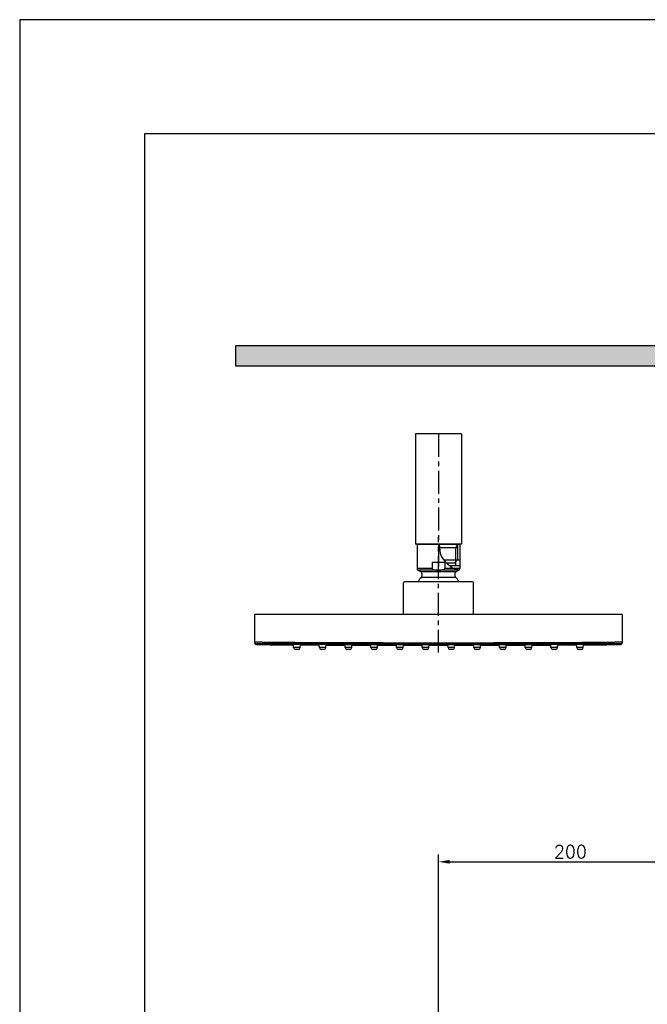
# Model space of a CAD drawing. Extents: x 5500 to 5920, y -4857 to -4263.
# Tile 10 of 20: x 5500 to 5671, y -4530 to -4263. Entities that reach past the tile are written whole.
import ezdxf

# ---------------------------------------------------------------- set-up
doc = ezdxf.new("R2010")
doc.units = 0
doc.header["$LTSCALE"] = 5
doc.header["$MEASUREMENT"] = 0
doc.linetypes.add('CENTER', pattern=[2, 1.25, -0.25, 0.25, -0.25])
doc.linetypes.add('PHANTOM', pattern=[2.5, 1.25, -0.25, 0.25, -0.25, 0.25, -0.25])
doc.layers.get('0').update_dxf_attribs({"color": 2, "linetype": 'CONTINUOUS'})
for name, color, linetype in [('CEN', 1, 'CENTER'), ('CL', 1, 'CENTER'), ('D', 2, 'CONTINUOUS'), ('HT', 3, 'CONTINUOUS'), ('PH', 3, 'PHANTOM')]:
    doc.layers.add(name, color=color, linetype=linetype)
doc.styles.add('GHS', font='romans', dxfattribs={"bigfont": 'ghs'})

msp = doc.modelspace()

# ---------------------------------------------------------------- hatches: boundary and pattern name
at = {"layer": 'HT'}
h = msp.add_hatch(dxfattribs=at)
h.set_pattern_fill('ANGLE', color=256, scale=10, style=0)
h.set_pattern_definition([(0, (3546.9434, 0), (0, 2.75), [2, -0.75]), (90, (3546.9434, 0), (-2.75, 2e-16), [2, -0.75])])
h.paths.add_polyline_path([(5830.1, -4351.32), (5558.64, -4351.32), (5558.64, -4356.7), (5830.1, -4356.7)])

# ---------------------------------------------------------------- linework, layer by layer
msp.add_line((5499.9, -4262.6), (5499.9, -4856.6))
at = {"color": 4}
for p, q in [((5533.9, -4293.6), (5533.9, -4842.6)), ((5908.9, -4293.6), (5533.9, -4293.6))]:
    msp.add_line(p, q, dxfattribs=at)
at = {"color": 7, "linetype": 'Continuous'}
for p, q in [((5607.57, -4375.25), (5607.57, -4405.25)), ((5620.07, -4375.25), (5607.57, -4375.25)), ((5620.07, -4375.25), (5620.07, -4405.25)), ((5620.07, -4405.25), (5607.57, -4405.25)), ((5608, -4405.25), (5608, -4411.82)), ((5608, -4405.25), (5619.65, -4405.25)), ((5618.95, -4406.25), (5614.09, -4406.25)), ((5618.95, -4405.25), (5618.95, -4409.5)), ((5619.65, -4405.25), (5619.65, -4411.82)), ((5612.13, -4411.82), (5608, -4411.82)), ((5612.13, -4410.1), (5612.13, -4411.82)), ((5612.13, -4410.1), (5615.51, -4410.1)), ((5615.29, -4409.5), (5618.95, -4409.5)), ((5615.51, -4410.1), (5615.51, -4411.82)), ((5619.65, -4411.82), (5615.51, -4411.82)), ((5615.99, -4410.25), (5618.2, -4410.25)), ((5616.78, -4409.5), (5619.65, -4409.5)), ((5616.78, -4411), (5619.65, -4411)), ((5617.3, -4411.4), (5617.3, -4411)), ((5618.95, -4409.5), (5618.2, -4410.25)), ((5608.25, -4412.25), (5608.91, -4412.63)), ((5619.4, -4412.25), (5608.25, -4412.25)), ((5608.91, -4412.63), (5618.74, -4412.63)), ((5609.15, -4414.16), (5618.49, -4414.16)), ((5619.4, -4412.25), (5618.74, -4412.63)), ((5604.32, -4424.36), (5604.32, -4415.74)), ((5623, -4415.41), (5604.65, -4415.41)), ((5623.32, -4424.36), (5623.32, -4415.74)), ((5663.82, -4424.36), (5563.82, -4424.36)), ((5563.82, -4424.36), (5563.82, -4432.02)), ((5663.82, -4424.36), (5663.82, -4432.02)), ((5564.32, -4432.33), (5564.32, -4432.52)), ((5661.82, -4432.33), (5565.82, -4432.33)), ((5574.42, -4433.35), (5574.36, -4432.46)), ((5576.22, -4433.35), (5574.42, -4433.35)), ((5576.22, -4433.35), (5576.28, -4432.47)), ((5581.42, -4433.35), (5581.36, -4432.5)), ((5583.22, -4433.35), (5581.42, -4433.35)), ((5583.22, -4433.35), (5583.28, -4432.51)), ((5588.42, -4433.35), (5588.37, -4432.53)), ((5590.22, -4433.35), (5588.42, -4433.35)), ((5590.22, -4433.35), (5590.28, -4432.54)), ((5595.42, -4433.35), (5595.37, -4432.56)), ((5597.22, -4433.35), (5595.42, -4433.35)), ((5597.22, -4433.35), (5597.27, -4432.57)), ((5602.42, -4433.35), (5602.37, -4432.58)), ((5604.22, -4433.35), (5602.42, -4433.35)), ((5604.22, -4433.35), (5604.27, -4432.58)), ((5609.42, -4433.35), (5609.37, -4432.59)), ((5611.22, -4433.35), (5609.42, -4433.35)), ((5611.22, -4433.35), (5611.27, -4432.59)), ((5616.42, -4433.35), (5616.37, -4432.59)), ((5618.22, -4433.35), (5616.42, -4433.35)), ((5618.22, -4433.35), (5618.27, -4432.59)), ((5623.42, -4433.35), (5623.37, -4432.58)), ((5625.22, -4433.35), (5623.42, -4433.35)), ((5625.22, -4433.35), (5625.27, -4432.58)), ((5630.42, -4433.35), (5630.37, -4432.57)), ((5632.22, -4433.35), (5630.42, -4433.35)), ((5632.22, -4433.35), (5632.27, -4432.56)), ((5637.42, -4433.35), (5637.37, -4432.54)), ((5639.22, -4433.35), (5637.42, -4433.35)), ((5639.22, -4433.35), (5639.28, -4432.53)), ((5644.42, -4433.35), (5644.36, -4432.51)), ((5646.22, -4433.35), (5644.42, -4433.35)), ((5646.22, -4433.35), (5646.28, -4432.5)), ((5651.42, -4433.35), (5651.36, -4432.47)), ((5653.22, -4433.35), (5651.42, -4433.35)), ((5653.22, -4433.35), (5653.28, -4432.46)), ((5663.32, -4432.39), (5663.32, -4432.33)), ((5663.33, -4432.52), (5663.32, -4432.39)), ((5575.72, -4433.81), (5574.92, -4433.81)), ((5582.72, -4433.81), (5581.92, -4433.81)), ((5589.72, -4433.81), (5588.92, -4433.81)), ((5596.72, -4433.81), (5595.92, -4433.81)), ((5603.72, -4433.81), (5602.92, -4433.81)), ((5610.72, -4433.81), (5609.92, -4433.81)), ((5617.72, -4433.81), (5616.92, -4433.81)), ((5624.72, -4433.81), (5623.92, -4433.81)), ((5631.72, -4433.81), (5630.92, -4433.81)), ((5638.72, -4433.81), (5637.92, -4433.81)), ((5645.72, -4433.81), (5644.92, -4433.81)), ((5652.72, -4433.81), (5651.92, -4433.81))]:
    msp.add_line(p, q, dxfattribs=at)
for centre, radius, start, end in [((5608.5, -4411.82), 0.5, 180, 240), ((5619.15, -4411.82), 0.5, 300, 0), ((5613.82, -4418.32), 6.25, 138.3335, 152.2305), ((5608.41, -4413.5), 1, 318.3335, 60), ((5619.24, -4413.5), 1, 120, 221.6665), ((5613.82, -4418.32), 6.25, 27.7695, 41.6665), ((5604.65, -4415.74), 0.325, 90, 180), ((5623, -4415.74), 0.325, 0, 90), ((5564.32, -4432.02), 0.5, 180, 269.5462), ((5613.82, 1817.29), 6250, 269.546164, 269.637264), ((5613.82, 1817.29), 6249.3, 269.559915, 270.440082), ((5613.82, 1817.29), 6249.8, 269.559915, 270.440085), ((5574.92, -4433.31), 0.5, 184, 270), ((5575.72, -4433.31), 0.5, 270, 356), ((5613.82, 1817.29), 6250, 269.656831, 269.701481), ((5581.92, -4433.31), 0.5, 184, 270), ((5582.72, -4433.31), 0.5, 270, 356), ((5613.82, 1817.29), 6250, 269.720963, 269.76569), ((5588.92, -4433.31), 0.5, 184, 270), ((5589.72, -4433.31), 0.5, 270, 356), ((5613.82, 1817.29), 6250, 269.785102, 269.829889), ((5595.92, -4433.31), 0.5, 184, 270), ((5596.72, -4433.31), 0.5, 270, 356), ((5613.82, 1817.29), 6250, 269.849249, 269.894079), ((5602.92, -4433.31), 0.5, 184, 270), ((5603.72, -4433.31), 0.5, 270, 356), ((5613.82, 1817.29), 6250, 269.913405, 269.95826), ((5609.92, -4433.31), 0.5, 184, 270), ((5610.72, -4433.31), 0.5, 270, 356), ((5613.82, 1817.29), 6250, 269.977568, 270.022432), ((5616.92, -4433.31), 0.5, 184, 270), ((5617.72, -4433.31), 0.5, 270, 356), ((5613.82, 1817.29), 6250, 270.04174, 270.086599), ((5623.92, -4433.31), 0.5, 184, 270), ((5624.72, -4433.31), 0.5, 270, 356), ((5613.82, 1817.29), 6250, 270.105916, 270.150763), ((5630.92, -4433.31), 0.5, 184, 270), ((5631.72, -4433.31), 0.5, 270, 356), ((5613.82, 1817.29), 6250, 270.170097, 270.214922), ((5637.92, -4433.31), 0.5, 184, 270), ((5638.72, -4433.31), 0.5, 270, 356), ((5613.82, 1817.29), 6250, 270.234283, 270.279077), ((5644.92, -4433.31), 0.5, 184, 270), ((5645.72, -4433.31), 0.5, 270, 356), ((5613.82, 1817.29), 6250, 270.298473, 270.343229), ((5651.92, -4433.31), 0.5, 184, 270), ((5652.72, -4433.31), 0.5, 270, 356), ((5613.82, 1817.29), 6250, 270.362667, 270.453836), ((5663.32, -4432.02), 0.5, 270.4538, 0)]:
    msp.add_arc(centre, radius, start, end, dxfattribs=at)
msp.add_spline([(5614.05, -4405.25), (5614.57, -4408.43), (5616.01, -4410.27), (5617.67, -4411.61), (5619.48, -4412.19)], degree=3)
for points, start_tangent, end_tangent in [([(5612.13, -4411.82), (5612.15, -4411.88), (5612.19, -4411.94), (5612.24, -4411.99), (5612.32, -4412.04), (5612.41, -4412.08), (5612.51, -4412.11), (5612.62, -4412.15), (5612.74, -4412.17), (5612.88, -4412.19), (5613.03, -4412.21), (5613.19, -4412.23), (5613.38, -4412.24), (5613.59, -4412.25), (5613.82, -4412.25)], (0, -1), (1, 0)), ([(5613.82, -4412.25), (5614.05, -4412.25), (5614.27, -4412.24), (5614.46, -4412.23), (5614.63, -4412.21), (5614.78, -4412.19), (5614.92, -4412.17), (5615.04, -4412.14), (5615.14, -4412.11), (5615.24, -4412.08), (5615.33, -4412.04), (5615.4, -4411.99), (5615.46, -4411.94), (5615.5, -4411.88), (5615.51, -4411.82)], (1, 0), (0, 1)), ([(5565.82, -4431.83), (5565.3, -4431.83), (5564.82, -4431.83), (5564.41, -4431.83), (5564.09, -4431.83), (5563.89, -4431.83), (5563.82, -4431.83)], (-0.999983, 0.005763), (0.015518, -0.99988)), ([(5563.82, -4431.83), (5563.89, -4432.08)], (0, -1), (0.495934, -0.86836)), ([(5563.89, -4432.08), (5564.07, -4432.26), (5564.32, -4432.33)], (0.495934, -0.86836), (0.999969, -0.00792)), ([(5565.82, -4432.33), (5565.43, -4432.33), (5565.07, -4432.33), (5564.76, -4432.33), (5564.52, -4432.33), (5564.37, -4432.33), (5564.32, -4432.33)], (-0.999971, 0.00768), (0.002074, -0.999998)), ([(5574.36, -4432.48), (5574.32, -4432.47), (5574.25, -4432.47)], (-0.99029, 0.139015), (0.059892, -0.998205)), ([(5574.36, -4432.52), (5574.32, -4432.51), (5574.26, -4432.51)], (-0.989892, 0.141821), (0.059892, -0.998205)), ([(5574.36, -4432.55), (5574.32, -4432.54), (5574.26, -4432.54)], (-0.989441, 0.144936), (0.059892, -0.998205)), ([(5574.37, -4432.57), (5574.32, -4432.56), (5574.26, -4432.56)], (-0.988948, 0.148262), (0.059892, -0.998205)), ([(5576.28, -4432.49), (5576.14, -4432.48), (5575.86, -4432.47), (5575.51, -4432.47), (5575.14, -4432.47), (5574.79, -4432.47), (5574.5, -4432.47), (5574.36, -4432.48)], (-0.993171, -0.11667), (-0.99029, 0.139015)), ([(5576.38, -4432.58), (5576.32, -4432.57), (5576.27, -4432.58)], (0.059892, 0.998205), (-0.992301, -0.123849)), ([(5576.39, -4432.48), (5576.33, -4432.48), (5576.28, -4432.49)], (0.059892, 0.998205), (-0.993171, -0.11667)), ([(5576.39, -4432.52), (5576.32, -4432.52), (5576.28, -4432.53)], (0.059892, 0.998205), (-0.99297, -0.118364)), ([(5576.38, -4432.55), (5576.32, -4432.55), (5576.28, -4432.56)], (0.059892, 0.998205), (-0.992688, -0.120711)), ([(5581.36, -4432.52), (5581.32, -4432.51), (5581.26, -4432.51)], (-0.99072, 0.135921), (0.059892, -0.998205)), ([(5581.36, -4432.56), (5581.32, -4432.55), (5581.26, -4432.55)], (-0.990307, 0.138893), (0.059892, -0.998205)), ([(5581.37, -4432.59), (5581.32, -4432.58), (5581.26, -4432.58)], (-0.989825, 0.142289), (0.059892, -0.998205)), ([(5581.37, -4432.61), (5581.33, -4432.6), (5581.26, -4432.6)], (-0.989684, 0.143268), (0.059892, -0.998205)), ([(5583.28, -4432.53), (5583.14, -4432.51), (5582.86, -4432.51), (5582.51, -4432.51), (5582.14, -4432.51), (5581.79, -4432.51), (5581.51, -4432.51), (5581.36, -4432.52)], (-0.993354, -0.115101), (-0.99072, 0.135921)), ([(5583.38, -4432.59), (5583.32, -4432.59), (5583.27, -4432.6)], (0.059892, 0.998205), (-0.99301, -0.118026)), ([(5583.38, -4432.61), (5583.32, -4432.61), (5583.27, -4432.62)], (0.059892, 0.998205), (-0.993103, -0.117247)), ([(5583.39, -4432.52), (5583.32, -4432.52), (5583.28, -4432.53)], (0.059892, 0.998205), (-0.993354, -0.115101)), ([(5583.38, -4432.56), (5583.32, -4432.56), (5583.28, -4432.57)], (0.059892, 0.998205), (-0.993221, -0.116241)), ([(5588.36, -4432.55), (5588.32, -4432.54), (5588.26, -4432.54)], (-0.99107, 0.133343), (0.059892, -0.998205)), ([(5588.37, -4432.59), (5588.32, -4432.58), (5588.26, -4432.58)], (-0.99071, 0.135988), (0.059892, -0.998205)), ([(5588.37, -4432.62), (5588.33, -4432.61), (5588.26, -4432.61)], (-0.990187, 0.139751), (0.059892, -0.998205)), ([(5588.37, -4432.64), (5588.33, -4432.64), (5588.26, -4432.64)], (-0.989569, 0.144062), (0.059892, -0.998205)), ([(5590.28, -4432.56), (5590.14, -4432.55), (5589.86, -4432.54), (5589.51, -4432.54), (5589.14, -4432.54), (5588.79, -4432.54), (5588.51, -4432.54), (5588.36, -4432.55)], (-0.993484, -0.113972), (-0.99107, 0.133343)), ([(5590.38, -4432.59), (5590.32, -4432.59), (5590.27, -4432.6)], (0.059892, 0.998205), (-0.993406, -0.114648)), ([(5590.38, -4432.62), (5590.32, -4432.62), (5590.27, -4432.63)], (0.059892, 0.998205), (-0.993322, -0.115373)), ([(5590.38, -4432.64), (5590.32, -4432.64), (5590.27, -4432.65)], (0.059892, 0.998205), (-0.993112, -0.117166)), ([(5590.38, -4432.55), (5590.32, -4432.55), (5590.28, -4432.56)], (0.059892, 0.998205), (-0.993484, -0.113972)), ([(5595.37, -4432.57), (5595.32, -4432.56), (5595.26, -4432.57)], (-0.991473, 0.130311), (0.059892, -0.998205)), ([(5595.37, -4432.61), (5595.33, -4432.6), (5595.26, -4432.61)], (-0.988824, 0.149085), (0.059892, -0.998205)), ([(5595.37, -4432.64), (5595.33, -4432.64), (5595.26, -4432.64)], (-0.99054, 0.137228), (0.059892, -0.998205)), ([(5595.37, -4432.67), (5595.33, -4432.66), (5595.26, -4432.66)], (-0.989859, 0.142052), (0.059892, -0.998205)), ([(5597.28, -4432.58), (5597.14, -4432.57), (5596.86, -4432.57), (5596.51, -4432.56), (5596.14, -4432.56), (5595.79, -4432.56), (5595.51, -4432.56), (5595.37, -4432.57)], (-0.993481, -0.113996), (-0.991473, 0.130311)), ([(5597.38, -4432.61), (5597.32, -4432.61), (5597.27, -4432.62)], (0.059892, 0.998205), (-0.993878, -0.110482)), ([(5597.38, -4432.64), (5597.32, -4432.64), (5597.27, -4432.65)], (0.059892, 0.998205), (-0.993561, -0.113303)), ([(5597.38, -4432.67), (5597.32, -4432.67), (5597.27, -4432.67)], (0.059892, 0.998205), (-0.993618, -0.112795)), ([(5597.38, -4432.57), (5597.32, -4432.57), (5597.28, -4432.58)], (0.059892, 0.998205), (-0.993481, -0.113996)), ([(5602.37, -4432.59), (5602.32, -4432.58), (5602.26, -4432.58)], (-0.99198, 0.126392), (0.059892, -0.998205)), ([(5602.37, -4432.63), (5602.33, -4432.62), (5602.26, -4432.62)], (-0.991587, 0.12944), (0.059892, -0.998205)), ([(5602.37, -4432.66), (5602.33, -4432.65), (5602.26, -4432.65)], (-0.990999, 0.133867), (0.059892, -0.998205)), ([(5602.37, -4432.69), (5602.33, -4432.68), (5602.27, -4432.68)], (-0.990188, 0.139742), (0.059892, -0.998205)), ([(5604.27, -4432.59), (5604.14, -4432.58), (5603.86, -4432.58), (5603.51, -4432.58), (5603.14, -4432.58), (5602.79, -4432.58), (5602.51, -4432.58), (5602.37, -4432.59)], (-0.993262, -0.115886), (-0.99198, 0.126392)), ([(5604.38, -4432.59), (5604.32, -4432.58), (5604.27, -4432.59)], (0.059892, 0.998205), (-0.993262, -0.115886)), ([(5604.38, -4432.63), (5604.32, -4432.62), (5604.27, -4432.63)], (0.059892, 0.998205), (-0.993317, -0.115415)), ([(5604.38, -4432.66), (5604.32, -4432.66), (5604.27, -4432.67)], (0.059892, 0.998205), (-0.993522, -0.11364)), ([(5604.38, -4432.68), (5604.32, -4432.68), (5604.27, -4432.69)], (0.059892, 0.998205), (-0.994086, -0.108599)), ([(5609.37, -4432.6), (5609.32, -4432.59), (5609.26, -4432.59)], (-0.99248, 0.122403), (0.059892, -0.998205)), ([(5609.37, -4432.64), (5609.33, -4432.63), (5609.26, -4432.63)], (-0.992253, 0.124231), (0.059892, -0.998205)), ([(5609.37, -4432.67), (5609.33, -4432.66), (5609.26, -4432.66)], (-0.991962, 0.126538), (0.059892, -0.998205)), ([(5609.37, -4432.7), (5609.33, -4432.69), (5609.27, -4432.69)], (-0.99151, 0.130027), (0.059892, -0.998205)), ([(5611.27, -4432.6), (5611.14, -4432.59), (5610.85, -4432.59), (5610.51, -4432.59), (5610.14, -4432.59), (5609.79, -4432.59), (5609.51, -4432.59), (5609.37, -4432.6)], (-0.992816, -0.11965), (-0.99248, 0.122403)), ([(5611.38, -4432.59), (5611.32, -4432.59), (5611.27, -4432.6)], (0.059892, 0.998205), (-0.992816, -0.11965)), ([(5611.38, -4432.63), (5611.32, -4432.63), (5611.27, -4432.64)], (0.059892, 0.998205), (-0.992731, -0.120351)), ([(5611.38, -4432.66), (5611.32, -4432.66), (5611.27, -4432.67)], (0.059892, 0.998205), (-0.992734, -0.120333)), ([(5611.38, -4432.69), (5611.32, -4432.69), (5611.27, -4432.7)], (0.059892, 0.998205), (-0.993019, -0.117953)), ([(5616.37, -4432.6), (5616.32, -4432.59), (5616.26, -4432.59)], (-0.992804, 0.119749), (0.059892, -0.998205)), ([(5616.37, -4432.64), (5616.32, -4432.63), (5616.26, -4432.63)], (-0.992704, 0.120577), (0.059892, -0.998205)), ([(5616.37, -4432.67), (5616.33, -4432.66), (5616.27, -4432.66)], (-0.992679, 0.120782), (0.059892, -0.998205)), ([(5616.37, -4432.7), (5616.33, -4432.69), (5616.27, -4432.69)], (-0.993042, 0.117764), (0.059892, -0.998205)), ([(5618.27, -4432.6), (5618.13, -4432.59), (5617.85, -4432.59), (5617.51, -4432.59), (5617.14, -4432.59), (5616.79, -4432.59), (5616.51, -4432.59), (5616.37, -4432.6)], (-0.992539, -0.121924), (-0.992804, 0.119749)), ([(5618.38, -4432.59), (5618.32, -4432.59), (5618.27, -4432.6)], (0.059892, 0.998205), (-0.992539, -0.121924)), ([(5618.38, -4432.63), (5618.32, -4432.63), (5618.27, -4432.64)], (0.059892, 0.998205), (-0.992375, -0.123253)), ([(5618.38, -4432.66), (5618.32, -4432.66), (5618.27, -4432.67)], (0.059892, 0.998205), (-0.992197, -0.124682)), ([(5618.38, -4432.69), (5618.31, -4432.69), (5618.27, -4432.7)], (0.059892, 0.998205), (-0.991336, -0.131348)), ([(5623.37, -4432.59), (5623.32, -4432.58), (5623.26, -4432.59)], (-0.993299, 0.115573), (0.059892, -0.998205)), ([(5623.37, -4432.63), (5623.32, -4432.62), (5623.26, -4432.63)], (-0.993356, 0.115078), (0.059892, -0.998205)), ([(5623.37, -4432.67), (5623.32, -4432.66), (5623.26, -4432.66)], (-0.993564, 0.113277), (0.059892, -0.998205)), ([(5623.37, -4432.69), (5623.33, -4432.68), (5623.27, -4432.68)], (-0.994058, 0.108853), (0.059892, -0.998205)), ([(5625.27, -4432.59), (5625.13, -4432.58), (5624.85, -4432.58), (5624.5, -4432.58), (5624.13, -4432.58), (5623.78, -4432.58), (5623.5, -4432.58), (5623.37, -4432.59)], (-0.991901, -0.127015), (-0.993299, 0.115573)), ([(5625.38, -4432.58), (5625.32, -4432.58), (5625.27, -4432.59)], (0.059892, 0.998205), (-0.991901, -0.127015)), ([(5625.38, -4432.62), (5625.32, -4432.62), (5625.27, -4432.63)], (0.059892, 0.998205), (-0.991528, -0.129893)), ([(5625.38, -4432.65), (5625.31, -4432.65), (5625.27, -4432.66)], (0.059892, 0.998205), (-0.990992, -0.133921)), ([(5625.38, -4432.68), (5625.31, -4432.68), (5625.27, -4432.69)], (0.059892, 0.998205), (-0.990132, -0.140139)), ([(5630.37, -4432.58), (5630.32, -4432.57), (5630.26, -4432.57)], (-0.993525, 0.113609), (0.059892, -0.998205)), ([(5630.37, -4432.62), (5630.32, -4432.61), (5630.26, -4432.61)], (-0.993394, 0.114753), (0.059892, -0.998205)), ([(5630.37, -4432.65), (5630.32, -4432.64), (5630.26, -4432.64)], (-0.99366, 0.112426), (0.059892, -0.998205)), ([(5630.37, -4432.67), (5630.33, -4432.67), (5630.27, -4432.67)], (-0.993696, 0.112112), (0.059892, -0.998205)), ([(5632.28, -4432.57), (5632.13, -4432.56), (5631.85, -4432.56), (5631.5, -4432.56), (5631.13, -4432.56), (5630.78, -4432.57), (5630.5, -4432.57), (5630.37, -4432.58)], (-0.991457, -0.130433), (-0.993525, 0.113609)), ([(5632.38, -4432.61), (5632.32, -4432.6), (5632.27, -4432.61)], (0.059892, 0.998205), (-0.991279, -0.131777)), ([(5632.38, -4432.64), (5632.31, -4432.64), (5632.27, -4432.64)], (0.059892, 0.998205), (-0.990424, -0.138062)), ([(5632.38, -4432.66), (5632.31, -4432.66), (5632.27, -4432.67)], (0.059892, 0.998205), (-0.989829, -0.142259)), ([(5632.38, -4432.57), (5632.32, -4432.56), (5632.28, -4432.57)], (0.059892, 0.998205), (-0.991457, -0.130433)), ([(5637.37, -4432.56), (5637.32, -4432.55), (5637.26, -4432.55)], (-0.993547, 0.11342), (0.059892, -0.998205)), ([(5637.37, -4432.6), (5637.32, -4432.59), (5637.26, -4432.59)], (-0.993497, 0.113857), (0.059892, -0.998205)), ([(5637.37, -4432.63), (5637.32, -4432.62), (5637.26, -4432.62)], (-0.993383, 0.11485), (0.059892, -0.998205)), ([(5637.37, -4432.65), (5637.32, -4432.64), (5637.26, -4432.64)], (-0.993119, 0.117111), (0.059892, -0.998205)), ([(5639.28, -4432.55), (5639.13, -4432.54), (5638.85, -4432.54), (5638.5, -4432.54), (5638.13, -4432.54), (5637.78, -4432.54), (5637.5, -4432.55), (5637.37, -4432.56)], (-0.991033, -0.133621), (-0.993547, 0.11342)), ([(5639.38, -4432.58), (5639.32, -4432.58), (5639.27, -4432.59)], (0.059892, 0.998205), (-0.990607, -0.136739)), ([(5639.38, -4432.61), (5639.32, -4432.61), (5639.27, -4432.62)], (0.059892, 0.998205), (-0.990168, -0.139884)), ([(5639.38, -4432.64), (5639.31, -4432.64), (5639.27, -4432.64)], (0.059892, 0.998205), (-0.989523, -0.144377)), ([(5639.38, -4432.54), (5639.32, -4432.54), (5639.28, -4432.55)], (0.059892, 0.998205), (-0.991033, -0.133621)), ([(5644.36, -4432.53), (5644.32, -4432.52), (5644.26, -4432.52)], (-0.993424, 0.114494), (0.059892, -0.998205)), ([(5644.37, -4432.57), (5644.32, -4432.56), (5644.26, -4432.56)], (-0.993272, 0.115804), (0.059892, -0.998205)), ([(5644.37, -4432.6), (5644.32, -4432.59), (5644.26, -4432.59)], (-0.993031, 0.11785), (0.059892, -0.998205)), ([(5644.37, -4432.62), (5644.32, -4432.61), (5644.26, -4432.61)], (-0.99241, 0.122971), (0.059892, -0.998205)), ([(5646.28, -4432.52), (5646.13, -4432.51), (5645.85, -4432.51), (5645.5, -4432.51), (5645.13, -4432.51), (5644.78, -4432.51), (5644.5, -4432.51), (5644.36, -4432.53)], (-0.99065, -0.136431), (-0.993424, 0.114494)), ([(5646.38, -4432.58), (5646.32, -4432.58), (5646.27, -4432.59)], (0.059892, 0.998205), (-0.989788, -0.142548)), ([(5646.38, -4432.6), (5646.32, -4432.6), (5646.27, -4432.61)], (0.059892, 0.998205), (-0.989779, -0.142611)), ([(5646.39, -4432.51), (5646.32, -4432.51), (5646.28, -4432.52)], (0.059892, 0.998205), (-0.99065, -0.136431)), ([(5646.38, -4432.55), (5646.32, -4432.55), (5646.28, -4432.56)], (0.059892, 0.998205), (-0.990287, -0.139038)), ([(5651.36, -4432.49), (5651.32, -4432.48), (5651.25, -4432.48)], (-0.993215, 0.116293), (0.059892, -0.998205)), ([(5651.36, -4432.53), (5651.32, -4432.52), (5651.26, -4432.52)], (-0.992996, 0.11815), (0.059892, -0.998205)), ([(5651.37, -4432.56), (5651.32, -4432.55), (5651.26, -4432.55)], (-0.992684, 0.120742), (0.059892, -0.998205)), ([(5651.37, -4432.58), (5651.32, -4432.57), (5651.26, -4432.58)], (-0.992257, 0.1242), (0.059892, -0.998205)), ([(5653.28, -4432.48), (5653.14, -4432.47), (5652.85, -4432.47), (5652.5, -4432.47), (5652.13, -4432.47), (5651.78, -4432.47), (5651.5, -4432.48), (5651.36, -4432.49)], (-0.990269, -0.139163), (-0.993215, 0.116293)), ([(5653.39, -4432.47), (5653.32, -4432.47), (5653.28, -4432.48)], (0.059892, 0.998205), (-0.990269, -0.139163)), ([(5653.39, -4432.51), (5653.32, -4432.51), (5653.28, -4432.52)], (0.059892, 0.998205), (-0.98986, -0.142047)), ([(5653.38, -4432.54), (5653.32, -4432.54), (5653.28, -4432.55)], (0.059892, 0.998205), (-0.989393, -0.145266)), ([(5653.38, -4432.56), (5653.32, -4432.56), (5653.28, -4432.57)], (0.059892, 0.998205), (-0.98888, -0.148718)), ([(5663.75, -4431.83), (5663.55, -4431.83), (5663.24, -4431.83), (5662.82, -4431.83), (5662.34, -4431.83), (5661.82, -4431.83)], (-0.970742, -0.240127), (-0.999983, -0.005764)), ([(5663.32, -4432.33), (5663.27, -4432.33), (5663.12, -4432.33), (5662.89, -4432.33), (5662.57, -4432.33), (5662.21, -4432.33), (5661.82, -4432.33)], (-0.011718, 0.999931), (-0.999971, -0.007681)), ([(5663.75, -4432.08), (5663.57, -4432.26), (5663.32, -4432.33)], (-0.495966, -0.868342), (-0.999969, -0.00792)), ([(5663.82, -4431.83), (5663.75, -4431.83)], (-0.008637, 0.999963), (-0.970742, -0.240127)), ([(5663.82, -4431.83), (5663.75, -4432.08)], (0, -1), (-0.495966, -0.868342))]:
    msp.add_spline(points, degree=3, dxfattribs=dict(at, start_tangent=start_tangent, end_tangent=end_tangent))
at = {"layer": 'CEN'}
msp.add_line((5613.82, -4375.25), (5613.82, -4411.25), dxfattribs=at)
at = {"layer": 'CL'}
msp.add_line((5613.82, -4434.71), (5613.82, -4403.25), dxfattribs=at)
at = {"layer": 'D'}
for p, q in [((5919.9, -4262.6), (5499.9, -4262.6)), ((5618.5, -4406.25), (5618.95, -4405.47)), ((5618.5, -4409.95), (5618.5, -4406.25))]:
    msp.add_line(p, q, dxfattribs=at)
at = {"layer": 'D', "color": 0}
for p, q in [((5618.5, -4411), (5618.5, -4406.25)), ((5618.95, -4405.55), (5619.25, -4405.25))]:
    msp.add_line(p, q, dxfattribs=at)
at = {"layer": 'D', "color": 2}
msp.add_line((5619.07, -4409.5), (5619.07, -4405.43), dxfattribs=at)
at = {"layer": 'D', "ltscale": 0.6}
for p, q in [((5613.82, -4575), (5613.82, -4489.58)), ((5616.82, -4491.58), (5683.32, -4491.58))]:
    msp.add_line(p, q, dxfattribs=at)
msp.add_solid([(5616.82, -4491.08), (5616.82, -4492.08), (5613.82, -4491.58)], dxfattribs=at)
at = {"layer": 'HT'}
msp.add_lwpolyline([(5830.1, -4351.32), (5558.64, -4351.32), (5558.64, -4356.7), (5830.1, -4356.7)], close=True, dxfattribs=at)
at = {"layer": 'PH'}
msp.add_spline([(5613.82, -4772.72), (5624.54, -4793.71), (5647.33, -4799.47), (5672.96, -4687.92), (5686.32, -4507.75)], degree=3, dxfattribs=at)

# ---------------------------------------------------------------- texts
at = {"layer": 'D', "ltscale": 0.6, "insert": (5649.7, -4488.83), "char_height": 3.5, "attachment_point": 5, "style": 'GHS'}
msp.add_mtext('\\A1;200', dxfattribs=at)

doc.saveas('drawing.dxf')
